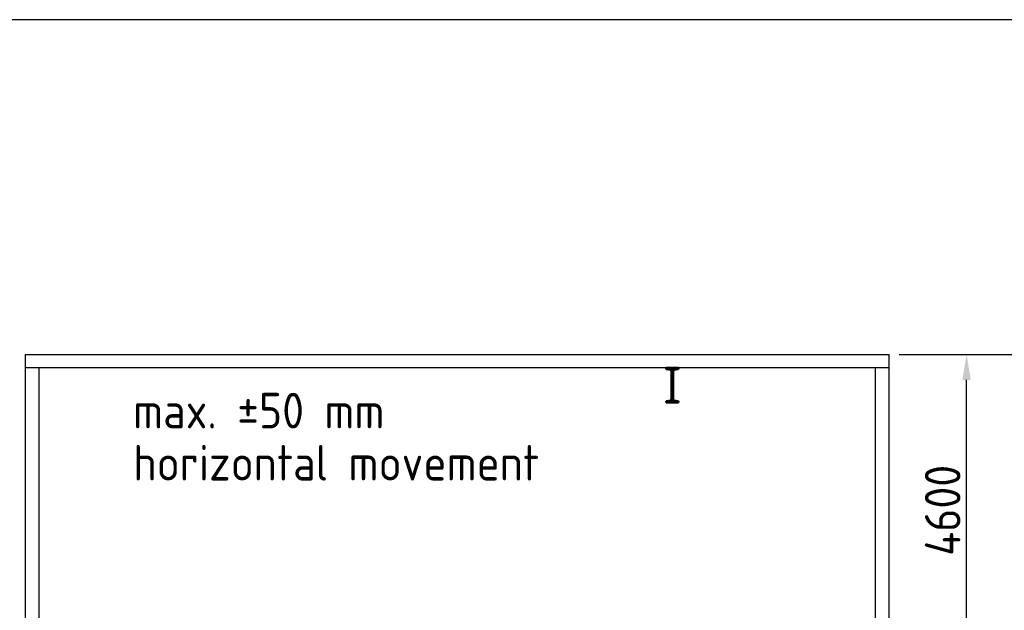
# Model space of a CAD drawing. Header units: millimetres. Extents: x -34725 to 178350, y -13707 to 126150.
# Tile 240 of 256: x 8586 to 23117, y 117436 to 126150. Entities that reach past the tile are written whole.
import ezdxf

# ---------------------------------------------------------------- set-up
doc = ezdxf.new("R2010")
doc.units = ezdxf.units.MM
doc.linetypes.add('AM_ISO08W050', pattern=[18, 12, -1.5, 3, -1.5])
doc.layers.get('0').update_dxf_attribs({"linetype": 'CONTINUOUS'})
doc.layers.get('Defpoints').update_dxf_attribs({"linetype": 'CONTINUOUS'})
for name, color, linetype, lineweight in [('AM_0', 7, 'CONTINUOUS', 50), ('AM_4', 3, 'CONTINUOUS', 25), ('AM_5', 3, 'CONTINUOUS', 25), ('AM_6', 2, 'CONTINUOUS', 35), ('AM_7', 4, 'AM_ISO08W050', 25)]:
    doc.layers.add(name, color=color, linetype=linetype, lineweight=lineweight)
doc.layers.add('VIEW', color=1, linetype='CONTINUOUS')
doc.styles.get("Standard").update_dxf_attribs({"font": 'isocp.shx'})
doc.dimstyles.new('AM_ISO', dxfattribs={"dimtxt": 3.5, "dimasz": 2.5, "dimexe": 2, "dimexo": 1, "dimgap": 0.6, "dimtad": 1, "dimdsep": 46, "dimtxsty": 'Standard', "dimcen": 0, "dimclrd": 256, "dimclre": 256, "dimclrt": 2, "dimadec": 0, "dimazin": 2, "dimtp": 0.1, "dimtm": 0.1, "dimtfac": 0.71, "dimtmove": 0, "dimatfit": 3, "dimfxl": 1, "dimtfill": 1, "dimtfillclr": 256, "dimlwd": -1, "dimlwe": -1, "dimarcsym": 0})

# ---------------------------------------------------------------- blocks, each defined once
blk = doc.blocks.new('Gebäude_1')
at = {"layer": 'AM_4'}
for p, q in [((-9550, 95300), (-9550, 200)), ((-9350, 95100), (-9350, 200))]:
    blk.add_line(p, q, dxfattribs=at)
blk = doc.blocks.new('*D61')
at = {"layer": 'AM_5', "transparency": 16777216}
for p, q in [((21568, 121211), (24431, 121211)), ((24131, 120836), (24131, 114286)), ((21368, 113911), (24431, 113911))]:
    blk.add_line(p, q, dxfattribs=at)
for points in [[(24068, 120836), (24193, 120836), (24131, 121211)], [(24068, 114286), (24193, 114286), (24131, 113911)]]:
    blk.add_solid(points, dxfattribs=at)
at = {"layer": 'Defpoints', "color": 0, "transparency": 16777216}
for p in [(21418, 121211), (21218, 113911), (24131, 113911)]:
    blk.add_point(p, dxfattribs=at)
at = {"layer": 'AM_5', "color": 2, "transparency": 16777216, "insert": (23778, 117561), "char_height": 525, "attachment_point": 5, "rotation": 90, "bg_fill": 3, "box_fill_scale": 1.1, "bg_fill_color": 256, "bg_fill_true_color": 13158600, "bg_fill_transparency": 0}
blk.add_mtext('7300', dxfattribs=at)
blk = doc.blocks.new('S20X95')
for p, q in [((-91, 0), (-91, -10)), ((91, 0), (-91, 0)), ((91, 0), (91, -10)), ((-82, -20), (-26, -26)), ((-10, -43), (-10, -465)), ((10, -43), (10, -465)), ((26, -26), (82, -20)), ((-91, -498), (-91, -508)), ((91, -508), (-91, -508)), ((-82, -488), (-26, -482)), ((26, -482), (82, -488)), ((91, -498), (91, -508))]:
    blk.add_line(p, q)
for centre, radius, start, end in [((-81, -10), 10, 180, 264), ((-28, -43), 18, 0, 84), ((28, -43), 18, 96, 180), ((81, -10), 10, 276, 0), ((-81, -498), 10, 96, 180), ((-28, -465), 18, 276, 0), ((28, -465), 18, 180, 264), ((81, -498), 10, 0, 84)]:
    blk.add_arc(centre, radius, start, end)
at = {"layer": 'AM_7'}
blk.add_line((0, 0), (0, -508), dxfattribs=at)
blk = doc.blocks.new('*D116')
at = {"layer": 'AM_5', "transparency": 16777216}
for p, q in [((21568, 121211), (22861, 121211)), ((22561, 116986), (22561, 120836)), ((19068, 116611), (22861, 116611))]:
    blk.add_line(p, q, dxfattribs=at)
for points in [[(22498, 120836), (22623, 120836), (22561, 121211)], [(22498, 116986), (22623, 116986), (22561, 116611)]]:
    blk.add_solid(points, dxfattribs=at)
at = {"layer": 'Defpoints', "color": 0, "transparency": 16777216}
for p in [(21418, 121211), (22561, 121211), (18918, 116611)]:
    blk.add_point(p, dxfattribs=at)
at = {"layer": 'AM_5', "color": 2, "transparency": 16777216, "insert": (22208, 118911), "char_height": 525, "attachment_point": 5, "rotation": 90, "bg_fill": 3, "box_fill_scale": 1.1, "bg_fill_color": 256, "bg_fill_true_color": 13158600, "bg_fill_transparency": 0}
blk.add_mtext('4600', dxfattribs=at)

msp = doc.modelspace()

# ---------------------------------------------------------------- linework, layer by layer
at = {"layer": 'AM_0'}
for points in [[(13214.043, 118651.172, 0, 184.495, 0), (13765.293, 118651.172, 0, 0, 0), (15013.63, 118651.172, 0, 0, 0)], [(16813.217, 118651.172, 0, 184.495, 0), (16261.967, 118651.172, 0, 0, 0), (15013.63, 118651.172, 0, 0, 0)]]:
    msp.add_lwpolyline(points, format="xyseb", dxfattribs=at)
at = {"layer": 'AM_4'}
for p, q in [((8667.716, 121211.467), (21417.716, 121211.467)), ((21417.716, 113711.467), (21417.716, 121211.467)), ((21417.716, 121011.467), (8667.716, 121011.467)), ((21217.716, 113911.467), (21217.716, 121011.467))]:
    msp.add_line(p, q, dxfattribs=at)
at = {"layer": 'VIEW'}
msp.add_lwpolyline([(0, 0), (178350, 0), (178350, 126150), (0, 126150)], close=True, dxfattribs=at)

# ---------------------------------------------------------------- block references
at = {"layer": 'AM_0'}
for name, p in [('Gebäude_1', (18217.716, 25911.467)), ('S20X95', (18217.716, 121011.467))]:
    msp.add_blockref(name, p, dxfattribs=at)

# ---------------------------------------------------------------- texts
at = {"layer": 'AM_6', "color": 2}
for s, p in [('max. %%p50 mm', (10259.427, 120119.94)), ('horizontal movement', (10259.427, 119350.022))]:
    msp.add_text(s, height=525, dxfattribs=at).set_placement(p)

# ---------------------------------------------------------------- next in the draw order: dimensions: what is measured, and where the dimension line sits
at = {"layer": 'AM_5'}
dim = msp.add_linear_dim(base=(24130.854, 113911.467), p1=(21417.716, 121211.467), p2=(21217.716, 113911.467), angle=90, dimstyle='AM_ISO', override={"dimscale": 150}, dxfattribs=at)
dim.commit()
dim.dimension.update_dxf_attribs({"geometry": '*D61', "text_midpoint": (23778.354, 117561.467)})

# ---------------------------------------------------------------- next in the draw order: dimensions: what is measured, and where the dimension line sits
dim = msp.add_linear_dim(base=(22560.981, 121211.467), p1=(18917.716, 116611.467), p2=(21417.716, 121211.467), angle=90, dimstyle='AM_ISO', override={"dimscale": 150}, dxfattribs=at)
dim.commit()
dim.dimension.update_dxf_attribs({"geometry": '*D116', "text_midpoint": (22208.481, 118911.467)})

doc.saveas('drawing.dxf')
